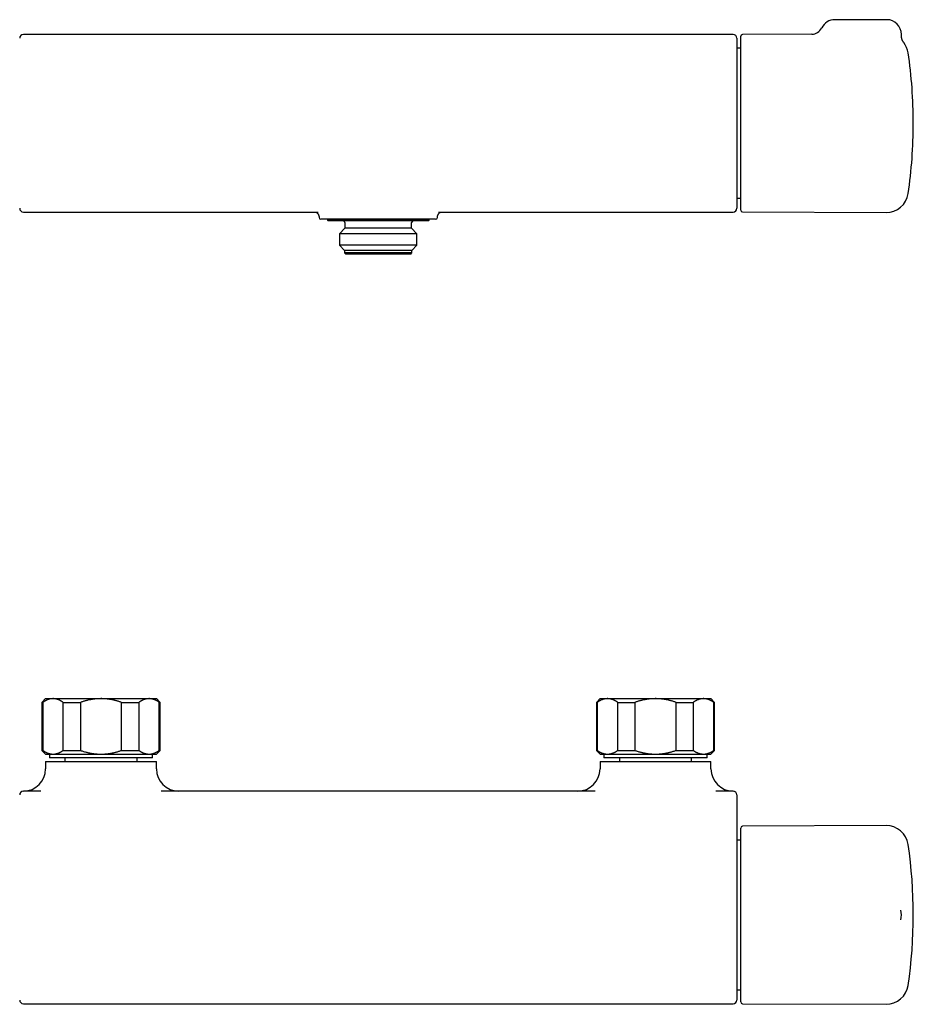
# Model space of a CAD drawing. Header units: millimetres. Extents: x 8 to 680, y 12 to 367.
# Tile 2 of 5: x 201 to 442, y 100 to 367. Entities that reach past the tile are written whole.
import ezdxf

# ---------------------------------------------------------------- set-up
doc = ezdxf.new("R2010")
doc.units = ezdxf.units.MM

msp = doc.modelspace()

# ---------------------------------------------------------------- linework, layer by layer
at = {"color": 7, "linetype": 'Continuous', "lineweight": 30}
for p, q in [((435.05, 366.59), (421.05, 366.59)), ((393.5, 362.6), (201.5, 362.6)), ((414.78, 362.67), (396.05, 362.59)), ((395.55, 315.08), (395.55, 362.09)), ((439.66, 360.42), (439.66, 360.42)), ((395.55, 358.85), (394.5, 358.85)), ((394.5, 318.32), (395.55, 318.32)), ((201.5, 314.57), (281.23, 314.57)), ((313.77, 314.57), (393.5, 314.57)), ((396.05, 314.58), (434.89, 314.41)), ((281.5, 313.07), (281.5, 313.07)), ((283.13, 312.59), (283.01, 312.59)), ((283.75, 312.59), (283.75, 312.39)), ((283.75, 312.39), (283.95, 312.19)), ((311.25, 312.39), (283.75, 312.39)), ((311.05, 312.19), (283.95, 312.19)), ((308.37, 312.59), (286.63, 312.59)), ((288.5, 311.69), (288.5, 310.19)), ((306.5, 310.19), (306.5, 311.69)), ((311.05, 312.19), (311.25, 312.39)), ((311.25, 312.39), (311.25, 312.59)), ((311.99, 312.59), (311.87, 312.59)), ((313.5, 313.07), (313.5, 313.07)), ((288.5, 310.19), (287.02, 308.71)), ((306.5, 310.19), (288.5, 310.19)), ((307.98, 308.71), (306.5, 310.19)), ((287.02, 308.71), (287.02, 305.56)), ((307.98, 308.71), (287.02, 308.71)), ((307.98, 305.56), (307.98, 308.71)), ((287.02, 305.56), (288.4, 304.19)), ((307.98, 305.56), (287.02, 305.56)), ((288.4, 304.19), (288.4, 303.49)), ((306.6, 304.19), (288.4, 304.19)), ((306.6, 304.19), (307.98, 305.56)), ((306.6, 303.49), (306.6, 304.19)), ((288.4, 303.49), (288.7, 303.19)), ((306.6, 303.49), (288.4, 303.49)), ((306.3, 303.19), (288.7, 303.19)), ((306.3, 303.19), (306.6, 303.49)), ((207.5, 182.94), (206.5, 181.94)), ((206.5, 181.94), (206.5, 168.94)), ((206.5, 181.94), (206.73, 181.94)), ((206.73, 181.94), (206.73, 168.94)), ((207.5, 182.94), (209.51, 182.94)), ((209.51, 182.94), (222.5, 182.94)), ((212.29, 181.94), (216.93, 181.94)), ((212.29, 168.94), (212.29, 181.94)), ((216.93, 181.94), (216.93, 168.94)), ((222.5, 182.94), (235.49, 182.94)), ((228.07, 168.94), (228.07, 181.94)), ((228.07, 181.94), (232.71, 181.94)), ((232.71, 181.94), (232.71, 168.94)), ((235.49, 182.94), (237.5, 182.94)), ((238.5, 181.94), (237.5, 182.94)), ((238.27, 168.94), (238.27, 181.94)), ((238.27, 181.94), (238.5, 181.94)), ((238.5, 168.94), (238.5, 181.94)), ((357.5, 182.94), (356.5, 181.94)), ((356.5, 181.94), (356.5, 168.94)), ((356.5, 181.94), (356.73, 181.94)), ((356.73, 181.94), (356.73, 168.94)), ((357.5, 182.94), (359.51, 182.94)), ((359.51, 182.94), (372.5, 182.94)), ((362.29, 181.94), (366.93, 181.94)), ((362.29, 168.94), (362.29, 181.94)), ((366.93, 181.94), (366.93, 168.94)), ((372.5, 182.94), (385.49, 182.94)), ((378.07, 168.94), (378.07, 181.94)), ((378.07, 181.94), (382.71, 181.94)), ((382.71, 181.94), (382.71, 168.94)), ((385.49, 182.94), (387.5, 182.94)), ((388.5, 181.94), (387.5, 182.94)), ((388.27, 168.94), (388.27, 181.94)), ((388.27, 181.94), (388.5, 181.94)), ((388.5, 168.94), (388.5, 181.94)), ((206.5, 168.94), (207.5, 167.94)), ((206.5, 168.94), (206.73, 168.94)), ((207.5, 167.94), (209.51, 167.94)), ((208.54, 167.94), (208.54, 166.94)), ((209.51, 167.94), (222.5, 167.94)), ((212.29, 168.94), (216.93, 168.94)), ((222.5, 167.94), (235.49, 167.94)), ((228.07, 168.94), (232.71, 168.94)), ((235.49, 167.94), (237.5, 167.94)), ((236.46, 166.94), (236.46, 167.94)), ((237.5, 167.94), (238.5, 168.94)), ((238.27, 168.94), (238.5, 168.94)), ((356.5, 168.94), (357.5, 167.94)), ((356.5, 168.94), (356.73, 168.94)), ((357.5, 167.94), (359.51, 167.94)), ((358.54, 167.94), (358.54, 166.94)), ((359.51, 167.94), (372.5, 167.94)), ((362.29, 168.94), (366.93, 168.94)), ((372.5, 167.94), (385.49, 167.94)), ((378.07, 168.94), (382.71, 168.94)), ((385.49, 167.94), (387.5, 167.94)), ((386.46, 166.94), (386.46, 167.94)), ((387.5, 167.94), (388.5, 168.94)), ((388.27, 168.94), (388.5, 168.94)), ((207.5, 165.94), (207.5, 163.94)), ((207.5, 165.94), (237.5, 165.94)), ((236.46, 166.94), (208.54, 166.94)), ((212.75, 166.94), (212.75, 165.94)), ((232.25, 165.94), (232.25, 166.94)), ((237.5, 163.94), (237.5, 165.94)), ((357.5, 165.94), (357.5, 163.94)), ((357.5, 165.94), (387.5, 165.94)), ((386.46, 166.94), (358.54, 166.94)), ((362.75, 166.94), (362.75, 165.94)), ((382.25, 165.94), (382.25, 166.94)), ((387.5, 163.94), (387.5, 165.94)), ((206.19, 157.94), (201.5, 157.94)), ((356.19, 157.94), (238.81, 157.94)), ((393.5, 157.94), (388.81, 157.94)), ((395.55, 124.44), (395.55, 147.94)), ((434.89, 148.61), (396.05, 148.44)), ((395.55, 144.71), (394.5, 144.71)), ((395.55, 100.94), (395.55, 124.44)), ((438.84, 123.15), (438.84, 123.16)), ((394.5, 104.18), (395.55, 104.18)), ((201.5, 100.43), (393.5, 100.43)), ((396.05, 100.44), (434.89, 100.27))]:
    msp.add_line(p, q, dxfattribs=at)
for centre, radius, start, end in [((421.05, 362.59), 4, 90, 153.8588), ((435.05, 362.59), 4, 0, 90), ((201.5, 361.6), 1, 89.9995, 179.9995), ((393.5, 361.6), 1, 360, 90.0001), ((396.05, 362.09), 0.5, 90.25, 180), ((414.77, 365.67), 3, 270.251, 333.8639), ((435.05, 362.59), 4, 357.2463, 0), ((434.91, 356.76), 6, 8.4268, 37.6081), ((312.25, 338.59), 130, 0, 8.4268), ((312.25, 338.59), 130, 351.5732, 0), ((434.91, 320.41), 6, 269.75, 351.5732), ((201.5, 315.57), 1, 180.0025, 270), ((393.5, 315.57), 1, 269.9995, 359.9988), ((396.05, 315.08), 0.5, 180, 269.75), ((282, 313.09), 0.5, 181.8602, 269.9996), ((288, 311.69), 0.5, 0, 90), ((307, 311.69), 0.5, 90, 180), ((313, 313.09), 0.5, 270, 358.1372), ((201.5, 163.94), 6, 270, 0), ((243.5, 163.94), 6, 180, 270), ((351.5, 163.94), 6, 270, 0), ((393.5, 163.94), 6, 180, 270), ((201.5, 156.94), 1, 90, 180), ((393.5, 156.94), 1, 0, 90), ((396.05, 147.94), 0.5, 90.25, 180), ((434.91, 142.61), 6, 8.4268, 90.25), ((312.25, 124.44), 130, 351.5732, 8.4268), ((435.05, 124.44), 4, 341.2609, 18.7464), ((434.91, 106.27), 6, 269.75, 351.5732), ((201.5, 101.43), 1, 180.0002, 269.9997), ((393.5, 101.43), 1, 269.9995, 359.9997), ((396.05, 100.94), 0.5, 180, 269.75)]:
    msp.add_arc(centre, radius, start, end, dxfattribs=at)
for points, knots in [([(439.67, 360.42), (439.66, 360.42), (439.65, 360.44), (439.61, 360.49), (439.57, 360.55), (439.53, 360.61), (439.49, 360.68), (439.44, 360.75), (439.4, 360.82), (439.37, 360.89), (439.33, 360.97), (439.29, 361.04), (439.26, 361.12), (439.23, 361.2), (439.2, 361.28), (439.18, 361.36), (439.15, 361.44), (439.13, 361.52), (439.11, 361.6), (439.09, 361.69), (439.08, 361.77), (439.07, 361.85), (439.06, 361.94), (439.05, 362.02), (439.04, 362.11), (439.04, 362.19), (439.04, 362.28), (439.04, 362.35), (439.05, 362.38), (439.05, 362.39)], [0, 0, 0, 0, 0.005781, 0.039329, 0.075199, 0.11226, 0.150143, 0.188587, 0.227429, 0.266558, 0.305901, 0.345408, 0.385043, 0.42478, 0.464599, 0.504485, 0.544428, 0.584417, 0.624446, 0.66451, 0.704603, 0.744722, 0.784863, 0.825025, 0.865204, 0.905399, 0.945608, 0.98583, 1, 1, 1, 1]), ([(394.5, 361.6), (394.5, 361.6), (394.5, 361.6), (394.5, 361.59), (394.5, 361.57), (394.5, 361.54), (394.5, 361.5), (394.5, 361.46), (394.5, 361.4), (394.5, 361.33), (394.5, 361.26), (394.5, 361.17), (394.5, 361.08), (394.5, 360.97), (394.5, 360.85), (394.5, 360.73), (394.5, 360.59), (394.5, 360.45), (394.5, 360.29), (394.5, 360.12), (394.5, 359.94), (394.5, 359.76), (394.5, 359.56), (394.5, 359.35), (394.5, 359.13), (394.5, 358.9), (394.5, 358.67), (394.5, 358.44), (394.5, 358.19), (394.5, 357.94), (394.5, 357.67), (394.5, 357.4), (394.5, 357.12), (394.5, 356.82), (394.5, 356.52), (394.5, 356.21), (394.5, 355.89), (394.5, 355.56), (394.5, 355.23), (394.5, 354.88), (394.5, 354.53), (394.5, 354.17), (394.5, 353.82), (394.5, 353.46), (394.5, 353.09), (394.5, 352.72), (394.5, 352.33), (394.5, 351.95), (394.5, 351.55), (394.5, 351.15), (394.5, 350.74), (394.5, 350.32), (394.5, 349.89), (394.5, 349.46), (394.5, 349.02), (394.5, 348.58), (394.5, 348.13), (394.5, 347.68), (394.5, 347.23), (394.5, 346.79), (394.5, 346.35), (394.5, 345.9), (394.5, 345.44), (394.5, 344.99), (394.5, 344.52), (394.5, 344.06), (394.5, 343.58), (394.5, 343.1), (394.5, 342.62), (394.5, 342.13), (394.5, 341.64), (394.5, 341.15), (394.5, 340.66), (394.5, 340.17), (394.5, 339.69), (394.5, 339.22), (394.5, 338.74), (394.5, 338.27), (394.5, 337.79), (394.5, 337.31), (394.5, 336.84), (394.5, 336.35), (394.5, 335.87), (394.5, 335.38), (394.5, 334.9), (394.5, 334.41), (394.5, 333.93), (394.5, 333.45), (394.5, 332.96), (394.5, 332.49), (394.5, 332.03), (394.5, 331.58), (394.5, 331.12), (394.5, 330.68), (394.5, 330.23), (394.5, 329.79), (394.5, 329.35), (394.5, 328.91), (394.5, 328.47), (394.5, 328.03), (394.5, 327.6), (394.5, 327.17), (394.5, 326.74), (394.5, 326.32), (394.5, 325.9), (394.5, 325.5), (394.5, 325.1), (394.5, 324.72), (394.5, 324.34), (394.5, 323.97), (394.5, 323.61), (394.5, 323.25), (394.5, 322.89), (394.5, 322.54), (394.5, 322.2), (394.5, 321.85), (394.5, 321.52), (394.5, 321.19), (394.5, 320.87), (394.5, 320.56), (394.5, 320.26), (394.5, 319.96), (394.5, 319.69), (394.5, 319.42), (394.5, 319.16), (394.5, 318.91), (394.5, 318.67), (394.5, 318.43), (394.5, 318.2), (394.5, 317.98), (394.5, 317.77), (394.5, 317.57), (394.5, 317.37), (394.5, 317.18), (394.5, 317.01), (394.5, 316.84), (394.5, 316.68), (394.5, 316.54), (394.5, 316.41), (394.5, 316.28), (394.5, 316.17), (394.5, 316.07), (394.5, 315.97), (394.5, 315.89), (394.5, 315.82), (394.5, 315.75), (394.5, 315.7), (394.5, 315.65), (394.5, 315.61), (394.5, 315.59), (394.5, 315.57), (394.5, 315.57), (394.5, 315.57)], [0, 0, 0, 0, 0.003405, 0.009798, 0.01619, 0.022646, 0.029103, 0.035561, 0.042018, 0.048474, 0.055035, 0.061597, 0.068169, 0.074742, 0.081349, 0.087955, 0.094573, 0.101191, 0.107988, 0.114786, 0.121584, 0.12838, 0.135227, 0.142076, 0.148924, 0.155771, 0.162357, 0.168944, 0.175531, 0.182143, 0.188755, 0.195367, 0.202119, 0.208874, 0.215629, 0.222384, 0.229136, 0.235966, 0.242799, 0.249633, 0.256466, 0.263296, 0.269873, 0.27645, 0.283038, 0.289625, 0.296247, 0.302869, 0.309503, 0.316136, 0.322948, 0.329761, 0.336574, 0.343386, 0.350248, 0.357113, 0.363977, 0.370839, 0.377403, 0.383966, 0.390541, 0.397116, 0.403724, 0.410333, 0.416954, 0.423574, 0.430372, 0.437172, 0.443972, 0.450771, 0.457619, 0.464469, 0.471319, 0.478167, 0.484723, 0.491279, 0.497847, 0.504414, 0.511016, 0.517618, 0.524232, 0.530845, 0.537632, 0.544419, 0.551219, 0.558018, 0.564854, 0.571691, 0.57854, 0.585389, 0.591946, 0.598502, 0.60507, 0.611637, 0.618239, 0.624841, 0.631454, 0.638068, 0.64486, 0.651653, 0.658447, 0.665239, 0.672081, 0.678925, 0.685769, 0.692611, 0.699183, 0.705756, 0.712339, 0.718922, 0.72554, 0.732157, 0.738786, 0.745415, 0.752223, 0.759033, 0.765843, 0.772651, 0.779511, 0.786372, 0.793233, 0.800092, 0.806655, 0.813218, 0.819792, 0.826366, 0.832973, 0.839581, 0.8462, 0.852819, 0.859616, 0.866414, 0.873212, 0.880009, 0.886856, 0.893704, 0.900553, 0.9074, 0.913962, 0.920525, 0.927099, 0.933672, 0.94028, 0.946888, 0.953507, 0.960126, 0.966922, 0.973721, 0.980519, 0.987315, 0.994162, 1, 1, 1, 1]), ([(280.64, 314.57), (280.65, 314.57), (280.67, 314.56), (280.69, 314.54), (280.72, 314.52), (280.75, 314.5), (280.79, 314.48), (280.82, 314.45), (280.85, 314.42), (280.89, 314.39), (280.92, 314.36), (280.96, 314.32), (281, 314.29), (281.03, 314.25), (281.07, 314.2), (281.11, 314.16), (281.14, 314.11), (281.18, 314.06), (281.21, 314.01), (281.25, 313.96), (281.28, 313.9), (281.31, 313.84), (281.34, 313.78), (281.36, 313.71), (281.39, 313.65), (281.41, 313.58), (281.43, 313.52), (281.45, 313.45), (281.46, 313.38), (281.48, 313.31), (281.49, 313.24), (281.49, 313.16), (281.5, 313.11), (281.5, 313.08), (281.5, 313.07)], [0, 0, 0, 0, 0.0233861, 0.056736, 0.0896025, 0.1220606, 0.1541835, 0.186042, 0.2177037, 0.2492325, 0.2806878, 0.3121236, 0.3435796, 0.3750903, 0.406691, 0.4383562, 0.4704145, 0.5022322, 0.5341943, 0.5663014, 0.5985441, 0.630908, 0.6633745, 0.6959227, 0.7285308, 0.7611775, 0.7938427, 0.8265083, 0.8591584, 0.8917795, 0.9243605, 0.9568918, 0.9893655, 1, 1, 1, 1]), ([(313.5, 313.07), (313.5, 313.08), (313.5, 313.12), (313.51, 313.19), (313.52, 313.26), (313.53, 313.33), (313.54, 313.4), (313.56, 313.47), (313.57, 313.53), (313.59, 313.6), (313.62, 313.66), (313.64, 313.73), (313.67, 313.79), (313.7, 313.85), (313.73, 313.91), (313.76, 313.96), (313.79, 314.02), (313.83, 314.07), (313.86, 314.12), (313.9, 314.16), (313.93, 314.2), (313.96, 314.24), (313.99, 314.27), (314.02, 314.31), (314.06, 314.34), (314.09, 314.38), (314.13, 314.41), (314.16, 314.44), (314.19, 314.46), (314.23, 314.49), (314.26, 314.51), (314.29, 314.53), (314.31, 314.55), (314.34, 314.56), (314.35, 314.57), (314.36, 314.57)], [0, 0, 0, 0, 0.020639, 0.053209, 0.085719, 0.118167, 0.150546, 0.182855, 0.215089, 0.247243, 0.279312, 0.31129, 0.343171, 0.374948, 0.406614, 0.438163, 0.46959, 0.500894, 0.532074, 0.563136, 0.594088, 0.619103, 0.644392, 0.674916, 0.705319, 0.735685, 0.766058, 0.796469, 0.826969, 0.857613, 0.888458, 0.919565, 0.950995, 0.982813, 1, 1, 1, 1]), ([(283.01, 312.59), (282.96, 312.59), (282.88, 312.59), (282.76, 312.59), (282.65, 312.59), (282.55, 312.59), (282.46, 312.59), (282.38, 312.59), (282.3, 312.59), (282.23, 312.59), (282.18, 312.59), (282.13, 312.59), (282.08, 312.59), (282.05, 312.59), (282.02, 312.59), (282.01, 312.59), (282, 312.59), (282, 312.59), (282, 312.59)], [0, 0, 0, 0, 0.064856, 0.129712, 0.194716, 0.259719, 0.323409, 0.387115, 0.450821, 0.514511, 0.57855, 0.642589, 0.705941, 0.769293, 0.835192, 0.901108, 0.967024, 1, 1, 1, 1]), ([(283.8, 312.59), (283.74, 312.59), (283.61, 312.59), (283.44, 312.59), (283.28, 312.59), (283.18, 312.59), (283.13, 312.59)], [0, 0, 0, 0, 0.24949, 0.499182, 0.749487, 1, 1, 1, 1]), ([(286.63, 312.59), (286.54, 312.59), (286.36, 312.59), (286.1, 312.59), (285.84, 312.59), (285.58, 312.59), (285.33, 312.59), (285.09, 312.59), (284.86, 312.59), (284.63, 312.59), (284.41, 312.59), (284.2, 312.59), (283.99, 312.59), (283.86, 312.59), (283.8, 312.59)], [0, 0, 0, 0, 0.082313, 0.164645, 0.246975, 0.329285, 0.412019, 0.494753, 0.576708, 0.658663, 0.743982, 0.829334, 0.914684, 1, 1, 1, 1]), ([(311.2, 312.59), (311.14, 312.59), (311.02, 312.59), (310.82, 312.59), (310.61, 312.59), (310.39, 312.59), (310.17, 312.59), (309.94, 312.59), (309.7, 312.59), (309.45, 312.59), (309.19, 312.59), (308.92, 312.59), (308.65, 312.59), (308.46, 312.59), (308.37, 312.59)], [0, 0, 0, 0, 0.082079, 0.164159, 0.246612, 0.32908, 0.411534, 0.493707, 0.575881, 0.660103, 0.744336, 0.82856, 0.91428, 1, 1, 1, 1]), ([(311.87, 312.59), (311.82, 312.59), (311.72, 312.59), (311.56, 312.59), (311.39, 312.59), (311.26, 312.59), (311.2, 312.59)], [0, 0, 0, 0, 0.249486, 0.499178, 0.749487, 1, 1, 1, 1]), ([(313, 312.59), (313, 312.59), (313, 312.59), (312.99, 312.59), (312.97, 312.59), (312.94, 312.59), (312.9, 312.59), (312.84, 312.59), (312.78, 312.59), (312.7, 312.59), (312.62, 312.59), (312.52, 312.59), (312.43, 312.59), (312.33, 312.59), (312.23, 312.59), (312.12, 312.59), (312.03, 312.59), (311.99, 312.59)], [0, 0, 0, 0, 0.042098, 0.1068958, 0.1801709, 0.2534707, 0.3267702, 0.4000447, 0.4738384, 0.5476321, 0.6204219, 0.6932117, 0.754554, 0.8159196, 0.8772928, 0.938658, 1, 1, 1, 1]), ([(209.51, 182.94), (209.48, 182.94), (209.39, 182.94), (209.23, 182.93), (209.05, 182.92), (208.87, 182.89), (208.69, 182.86), (208.53, 182.82), (208.37, 182.77), (208.22, 182.72), (208.04, 182.66), (207.85, 182.58), (207.64, 182.49), (207.45, 182.39), (207.27, 182.29), (207.08, 182.18), (206.9, 182.07), (206.79, 181.98), (206.73, 181.94)], [0, 0, 0, 0, 0.034083, 0.097391, 0.160725, 0.224069, 0.287405, 0.350715, 0.403935, 0.45716, 0.51038, 0.588809, 0.667238, 0.733776, 0.800332, 0.866897, 0.933458, 1, 1, 1, 1]), ([(212.29, 181.94), (212.23, 181.98), (212.12, 182.06), (211.94, 182.18), (211.76, 182.28), (211.58, 182.38), (211.41, 182.47), (211.25, 182.55), (211.09, 182.61), (210.94, 182.67), (210.79, 182.73), (210.64, 182.78), (210.47, 182.82), (210.29, 182.86), (210.09, 182.9), (209.9, 182.92), (209.7, 182.94), (209.57, 182.94), (209.51, 182.94)], [0, 0, 0, 0, 0.0656167, 0.1312516, 0.1968903, 0.2625206, 0.3281335, 0.3831583, 0.4381873, 0.4932116, 0.5476246, 0.6020424, 0.656455, 0.7251424, 0.7938638, 0.8625954, 0.9313145, 1, 1, 1, 1]), ([(222.5, 182.94), (222.44, 182.94), (222.26, 182.94), (221.96, 182.93), (221.6, 182.92), (221.24, 182.89), (220.88, 182.86), (220.54, 182.82), (220.22, 182.77), (219.92, 182.72), (219.58, 182.66), (219.19, 182.58), (218.77, 182.49), (218.38, 182.39), (218.02, 182.29), (217.65, 182.18), (217.29, 182.07), (217.05, 181.98), (216.93, 181.94)], [0, 0, 0, 0, 0.031424, 0.0949, 0.158401, 0.221913, 0.285417, 0.348894, 0.402257, 0.455626, 0.50899, 0.587621, 0.666253, 0.732988, 0.799741, 0.866503, 0.933261, 1, 1, 1, 1]), ([(228.07, 181.94), (227.95, 181.98), (227.71, 182.06), (227.36, 182.18), (227, 182.28), (226.64, 182.38), (226.3, 182.47), (225.98, 182.55), (225.67, 182.61), (225.36, 182.67), (225.06, 182.73), (224.75, 182.78), (224.42, 182.82), (224.06, 182.86), (223.67, 182.9), (223.28, 182.92), (222.89, 182.94), (222.63, 182.94), (222.5, 182.94)], [0, 0, 0, 0, 0.0656167, 0.1312516, 0.1968903, 0.2625206, 0.3281335, 0.3831583, 0.4381873, 0.4932116, 0.5476246, 0.6020424, 0.656455, 0.7251424, 0.7938638, 0.8625954, 0.9313145, 1, 1, 1, 1]), ([(235.49, 182.94), (235.46, 182.94), (235.37, 182.94), (235.21, 182.93), (235.03, 182.92), (234.85, 182.89), (234.68, 182.86), (234.51, 182.82), (234.35, 182.77), (234.2, 182.72), (234.02, 182.66), (233.83, 182.58), (233.62, 182.49), (233.43, 182.39), (233.25, 182.29), (233.07, 182.18), (232.89, 182.07), (232.77, 181.98), (232.71, 181.94)], [0, 0, 0, 0, 0.034083, 0.097391, 0.160725, 0.224069, 0.287405, 0.350715, 0.403935, 0.45716, 0.51038, 0.588809, 0.667238, 0.733776, 0.800332, 0.866897, 0.933458, 1, 1, 1, 1]), ([(238.27, 181.94), (238.22, 181.98), (238.1, 182.06), (237.92, 182.18), (237.74, 182.28), (237.56, 182.38), (237.39, 182.47), (237.23, 182.55), (237.08, 182.61), (236.92, 182.67), (236.77, 182.73), (236.62, 182.78), (236.45, 182.82), (236.27, 182.86), (236.08, 182.9), (235.88, 182.92), (235.69, 182.94), (235.56, 182.94), (235.49, 182.94)], [0, 0, 0, 0, 0.065617, 0.131252, 0.19689, 0.262521, 0.328134, 0.383158, 0.438187, 0.493212, 0.547625, 0.602042, 0.656455, 0.725142, 0.793864, 0.862595, 0.931314, 1, 1, 1, 1]), ([(359.51, 182.94), (359.48, 182.94), (359.39, 182.94), (359.23, 182.93), (359.05, 182.92), (358.87, 182.89), (358.69, 182.86), (358.53, 182.82), (358.37, 182.77), (358.22, 182.72), (358.04, 182.66), (357.85, 182.58), (357.64, 182.49), (357.45, 182.39), (357.27, 182.29), (357.08, 182.18), (356.9, 182.07), (356.79, 181.98), (356.73, 181.94)], [0, 0, 0, 0, 0.034083, 0.097391, 0.1607252, 0.2240692, 0.2874053, 0.3507149, 0.403935, 0.4571599, 0.5103804, 0.5888088, 0.6672378, 0.7337757, 0.800332, 0.8668969, 0.933458, 1, 1, 1, 1]), ([(362.29, 181.94), (362.23, 181.98), (362.12, 182.06), (361.94, 182.18), (361.76, 182.28), (361.58, 182.38), (361.41, 182.47), (361.25, 182.55), (361.09, 182.61), (360.94, 182.67), (360.79, 182.73), (360.64, 182.78), (360.47, 182.82), (360.29, 182.86), (360.09, 182.9), (359.9, 182.92), (359.7, 182.94), (359.57, 182.94), (359.51, 182.94)], [0, 0, 0, 0, 0.065617, 0.131252, 0.19689, 0.262521, 0.328134, 0.383158, 0.438187, 0.493212, 0.547625, 0.602042, 0.656455, 0.725142, 0.793864, 0.862595, 0.931314, 1, 1, 1, 1]), ([(372.5, 182.94), (372.44, 182.94), (372.26, 182.94), (371.96, 182.93), (371.6, 182.92), (371.24, 182.89), (370.88, 182.86), (370.54, 182.82), (370.22, 182.77), (369.92, 182.72), (369.58, 182.66), (369.19, 182.58), (368.77, 182.49), (368.38, 182.39), (368.02, 182.29), (367.65, 182.18), (367.29, 182.07), (367.05, 181.98), (366.93, 181.94)], [0, 0, 0, 0, 0.0314243, 0.0948997, 0.1584015, 0.221913, 0.2854167, 0.3488937, 0.4022573, 0.4556258, 0.5089899, 0.5876214, 0.6662535, 0.7329882, 0.7997413, 0.8665032, 0.9332612, 1, 1, 1, 1]), ([(378.07, 181.94), (377.95, 181.98), (377.71, 182.06), (377.36, 182.18), (377, 182.28), (376.64, 182.38), (376.3, 182.47), (375.98, 182.55), (375.67, 182.61), (375.36, 182.67), (375.06, 182.73), (374.75, 182.78), (374.42, 182.82), (374.06, 182.86), (373.67, 182.9), (373.28, 182.92), (372.89, 182.94), (372.63, 182.94), (372.5, 182.94)], [0, 0, 0, 0, 0.065617, 0.131252, 0.19689, 0.262521, 0.328134, 0.383158, 0.438187, 0.493212, 0.547625, 0.602042, 0.656455, 0.725142, 0.793864, 0.862595, 0.931314, 1, 1, 1, 1]), ([(385.49, 182.94), (385.46, 182.94), (385.37, 182.94), (385.21, 182.93), (385.03, 182.92), (384.85, 182.89), (384.68, 182.86), (384.51, 182.82), (384.35, 182.77), (384.2, 182.72), (384.02, 182.66), (383.83, 182.58), (383.62, 182.49), (383.43, 182.39), (383.25, 182.29), (383.07, 182.18), (382.89, 182.07), (382.77, 181.98), (382.71, 181.94)], [0, 0, 0, 0, 0.034083, 0.097391, 0.160725, 0.224069, 0.287405, 0.350715, 0.403935, 0.45716, 0.51038, 0.588809, 0.667238, 0.733776, 0.800332, 0.866897, 0.933458, 1, 1, 1, 1]), ([(388.27, 181.94), (388.22, 181.98), (388.1, 182.06), (387.92, 182.18), (387.74, 182.28), (387.56, 182.38), (387.39, 182.47), (387.23, 182.55), (387.08, 182.61), (386.92, 182.67), (386.77, 182.73), (386.62, 182.78), (386.45, 182.82), (386.27, 182.86), (386.08, 182.9), (385.88, 182.92), (385.69, 182.94), (385.56, 182.94), (385.49, 182.94)], [0, 0, 0, 0, 0.065617, 0.131252, 0.19689, 0.262521, 0.328134, 0.383158, 0.438187, 0.493212, 0.547625, 0.602042, 0.656455, 0.725142, 0.793864, 0.862595, 0.931314, 1, 1, 1, 1]), ([(206.73, 168.94), (206.78, 168.9), (206.9, 168.82), (207.08, 168.71), (207.26, 168.6), (207.44, 168.5), (207.61, 168.42), (207.77, 168.34), (207.92, 168.27), (208.08, 168.21), (208.23, 168.16), (208.38, 168.11), (208.55, 168.06), (208.73, 168.02), (208.92, 167.99), (209.12, 167.96), (209.31, 167.95), (209.44, 167.94), (209.51, 167.94)], [0, 0, 0, 0, 0.065617, 0.131252, 0.19689, 0.262521, 0.328134, 0.383158, 0.438187, 0.493212, 0.547625, 0.602042, 0.656455, 0.725142, 0.793864, 0.862595, 0.931314, 1, 1, 1, 1]), ([(209.51, 167.94), (209.54, 167.94), (209.63, 167.94), (209.79, 167.95), (209.97, 167.97), (210.15, 168), (210.32, 168.03), (210.49, 168.07), (210.65, 168.11), (210.8, 168.16), (210.98, 168.22), (211.17, 168.3), (211.38, 168.4), (211.57, 168.5), (211.75, 168.6), (211.93, 168.71), (212.11, 168.82), (212.23, 168.9), (212.29, 168.94)], [0, 0, 0, 0, 0.034083, 0.097391, 0.160725, 0.224069, 0.287405, 0.350715, 0.403935, 0.45716, 0.51038, 0.588809, 0.667238, 0.733776, 0.800332, 0.866897, 0.933458, 1, 1, 1, 1]), ([(216.93, 168.94), (217.07, 168.89), (217.36, 168.8), (217.79, 168.66), (218.23, 168.54), (218.62, 168.44), (218.96, 168.35), (219.26, 168.29), (219.55, 168.23), (219.85, 168.17), (220.14, 168.13), (220.47, 168.08), (220.81, 168.04), (221.19, 168), (221.57, 167.97), (221.94, 167.95), (222.26, 167.94), (222.44, 167.94), (222.5, 167.94)], [0, 0, 0, 0, 0.079536, 0.159092, 0.238644, 0.318175, 0.371508, 0.424845, 0.478178, 0.530957, 0.58374, 0.636519, 0.702911, 0.769333, 0.835765, 0.902185, 0.968576, 1, 1, 1, 1]), ([(222.5, 167.94), (222.62, 167.94), (222.87, 167.95), (223.24, 167.96), (223.62, 167.98), (223.99, 168.01), (224.34, 168.05), (224.67, 168.1), (224.98, 168.14), (225.28, 168.2), (225.59, 168.26), (225.89, 168.32), (226.21, 168.39), (226.57, 168.48), (226.95, 168.59), (227.32, 168.7), (227.7, 168.82), (227.94, 168.9), (228.07, 168.94)], [0, 0, 0, 0, 0.065449, 0.130926, 0.196415, 0.261894, 0.327345, 0.382403, 0.437466, 0.492525, 0.54654, 0.60056, 0.654576, 0.723644, 0.792733, 0.861832, 0.930927, 1, 1, 1, 1]), ([(232.71, 168.94), (232.77, 168.9), (232.88, 168.82), (233.06, 168.71), (233.24, 168.6), (233.42, 168.5), (233.59, 168.42), (233.75, 168.34), (233.91, 168.27), (234.06, 168.21), (234.21, 168.16), (234.36, 168.11), (234.53, 168.06), (234.71, 168.02), (234.91, 167.99), (235.1, 167.96), (235.3, 167.95), (235.43, 167.94), (235.49, 167.94)], [0, 0, 0, 0, 0.065617, 0.131252, 0.19689, 0.262521, 0.328134, 0.383158, 0.438187, 0.493212, 0.547625, 0.602042, 0.656455, 0.725142, 0.793864, 0.862595, 0.931314, 1, 1, 1, 1]), ([(235.49, 167.94), (235.52, 167.94), (235.61, 167.94), (235.77, 167.95), (235.95, 167.97), (236.13, 168), (236.31, 168.03), (236.47, 168.07), (236.63, 168.11), (236.78, 168.16), (236.96, 168.22), (237.15, 168.3), (237.36, 168.4), (237.55, 168.5), (237.73, 168.6), (237.92, 168.71), (238.1, 168.82), (238.21, 168.9), (238.27, 168.94)], [0, 0, 0, 0, 0.034083, 0.097391, 0.160725, 0.224069, 0.287405, 0.350715, 0.403935, 0.45716, 0.51038, 0.588809, 0.667238, 0.733776, 0.800332, 0.866897, 0.933458, 1, 1, 1, 1]), ([(356.73, 168.94), (356.78, 168.9), (356.9, 168.82), (357.08, 168.71), (357.26, 168.6), (357.44, 168.5), (357.61, 168.42), (357.77, 168.34), (357.92, 168.27), (358.08, 168.21), (358.23, 168.16), (358.38, 168.11), (358.55, 168.06), (358.73, 168.02), (358.92, 167.99), (359.12, 167.96), (359.31, 167.95), (359.44, 167.94), (359.51, 167.94)], [0, 0, 0, 0, 0.0656167, 0.1312516, 0.1968903, 0.2625206, 0.3281335, 0.3831583, 0.4381873, 0.4932116, 0.5476246, 0.6020424, 0.656455, 0.7251424, 0.7938638, 0.8625954, 0.9313145, 1, 1, 1, 1]), ([(359.51, 167.94), (359.54, 167.94), (359.63, 167.94), (359.79, 167.95), (359.97, 167.97), (360.15, 168), (360.32, 168.03), (360.49, 168.07), (360.65, 168.11), (360.8, 168.16), (360.98, 168.22), (361.17, 168.3), (361.38, 168.4), (361.57, 168.5), (361.75, 168.6), (361.93, 168.71), (362.11, 168.82), (362.23, 168.9), (362.29, 168.94)], [0, 0, 0, 0, 0.034083, 0.097391, 0.1607252, 0.2240692, 0.2874053, 0.3507149, 0.403935, 0.4571599, 0.5103804, 0.5888088, 0.6672378, 0.7337757, 0.800332, 0.8668969, 0.933458, 1, 1, 1, 1]), ([(366.93, 168.94), (367.07, 168.89), (367.36, 168.8), (367.79, 168.66), (368.23, 168.54), (368.62, 168.44), (368.96, 168.35), (369.26, 168.29), (369.55, 168.23), (369.85, 168.17), (370.14, 168.13), (370.47, 168.08), (370.81, 168.04), (371.19, 168), (371.57, 167.97), (371.94, 167.95), (372.26, 167.94), (372.44, 167.94), (372.5, 167.94)], [0, 0, 0, 0, 0.079536, 0.159092, 0.238644, 0.318175, 0.371508, 0.424845, 0.478178, 0.530957, 0.58374, 0.636519, 0.702911, 0.769333, 0.835765, 0.902185, 0.968576, 1, 1, 1, 1]), ([(372.5, 167.94), (372.62, 167.94), (372.87, 167.95), (373.24, 167.96), (373.62, 167.98), (373.99, 168.01), (374.34, 168.05), (374.67, 168.1), (374.98, 168.14), (375.28, 168.2), (375.59, 168.26), (375.89, 168.32), (376.21, 168.39), (376.57, 168.48), (376.95, 168.59), (377.32, 168.7), (377.7, 168.82), (377.94, 168.9), (378.07, 168.94)], [0, 0, 0, 0, 0.065449, 0.130926, 0.196415, 0.261894, 0.327345, 0.382403, 0.437466, 0.492525, 0.54654, 0.60056, 0.654576, 0.723644, 0.792733, 0.861832, 0.930927, 1, 1, 1, 1]), ([(382.71, 168.94), (382.77, 168.9), (382.88, 168.82), (383.06, 168.71), (383.24, 168.6), (383.42, 168.5), (383.59, 168.42), (383.75, 168.34), (383.91, 168.27), (384.06, 168.21), (384.21, 168.16), (384.36, 168.11), (384.53, 168.06), (384.71, 168.02), (384.91, 167.99), (385.1, 167.96), (385.3, 167.95), (385.43, 167.94), (385.49, 167.94)], [0, 0, 0, 0, 0.065617, 0.131252, 0.19689, 0.262521, 0.328134, 0.383158, 0.438187, 0.493212, 0.547625, 0.602042, 0.656455, 0.725142, 0.793864, 0.862595, 0.931314, 1, 1, 1, 1]), ([(385.49, 167.94), (385.52, 167.94), (385.61, 167.94), (385.77, 167.95), (385.95, 167.97), (386.13, 168), (386.31, 168.03), (386.47, 168.07), (386.63, 168.11), (386.78, 168.16), (386.96, 168.22), (387.15, 168.3), (387.36, 168.4), (387.55, 168.5), (387.73, 168.6), (387.92, 168.71), (388.1, 168.82), (388.21, 168.9), (388.27, 168.94)], [0, 0, 0, 0, 0.034083, 0.097391, 0.160725, 0.224069, 0.287405, 0.350715, 0.403935, 0.45716, 0.51038, 0.588809, 0.667238, 0.733776, 0.800332, 0.866897, 0.933458, 1, 1, 1, 1]), ([(394.5, 156.94), (394.5, 156.94), (394.5, 156.94), (394.5, 156.94), (394.5, 156.92), (394.5, 156.9), (394.5, 156.87), (394.5, 156.83), (394.5, 156.79), (394.5, 156.73), (394.5, 156.67), (394.5, 156.6), (394.5, 156.52), (394.5, 156.44), (394.5, 156.35), (394.5, 156.25), (394.5, 156.14), (394.5, 156.03), (394.5, 155.91), (394.5, 155.79), (394.5, 155.65), (394.5, 155.51), (394.5, 155.36), (394.5, 155.21), (394.5, 155.05), (394.5, 154.89), (394.5, 154.72), (394.5, 154.55), (394.5, 154.37), (394.5, 154.18), (394.5, 153.99), (394.5, 153.79), (394.5, 153.59), (394.5, 153.38), (394.5, 153.18), (394.5, 152.97), (394.5, 152.76), (394.5, 152.54), (394.5, 152.32), (394.5, 152.1), (394.5, 151.87), (394.5, 151.64), (394.5, 151.4), (394.5, 151.25), (394.5, 151.17)], [0, 0, 0, 0, 0.016249, 0.032498, 0.056328, 0.080177, 0.104034, 0.127883, 0.151713, 0.176235, 0.200778, 0.225329, 0.249873, 0.274395, 0.29822, 0.322066, 0.345918, 0.369764, 0.39359, 0.418107, 0.442646, 0.467193, 0.491732, 0.51625, 0.540077, 0.563924, 0.587778, 0.611625, 0.635453, 0.659972, 0.684513, 0.709062, 0.733603, 0.758122, 0.78195, 0.805798, 0.829652, 0.8535, 0.877328, 0.901848, 0.92639, 0.950938, 0.97548, 1, 1, 1, 1]), ([(394.5, 151.17), (394.5, 150.82), (394.5, 150.13), (394.5, 149.09), (394.5, 148.05), (394.5, 147.01), (394.5, 145.96), (394.5, 144.92), (394.5, 143.88), (394.5, 142.73), (394.5, 141.48), (394.5, 140.12), (394.5, 138.76), (394.5, 137.41), (394.5, 136.05), (394.5, 134.69), (394.5, 133.33), (394.5, 132.04), (394.5, 130.83), (394.5, 129.69), (394.5, 128.56), (394.5, 127.45), (394.5, 126.56), (394.5, 125.87), (394.5, 125.35), (394.5, 124.84), (394.5, 124.32), (394.5, 123.8), (394.5, 123.32), (394.5, 122.89), (394.5, 122.51), (394.5, 122.12), (394.5, 121.73), (394.5, 121.35), (394.5, 120.93), (394.5, 120.49), (394.5, 120.02), (394.5, 119.56), (394.5, 119.09), (394.5, 118.63), (394.5, 118.17), (394.5, 117.7), (394.5, 117.24), (394.5, 116.78), (394.5, 116.32), (394.5, 115.87), (394.5, 115.41), (394.5, 114.96), (394.5, 114.51), (394.5, 114.07), (394.5, 113.65), (394.5, 113.26), (394.5, 112.9), (394.5, 112.54), (394.5, 112.17), (394.5, 111.8), (394.5, 111.42), (394.5, 111.05), (394.5, 110.69), (394.5, 110.33), (394.5, 109.97), (394.5, 109.62), (394.5, 109.28), (394.5, 108.97), (394.5, 108.66), (394.5, 108.37), (394.5, 108.08), (394.5, 107.79), (394.5, 107.49), (394.5, 107.19), (394.5, 106.88), (394.5, 106.57), (394.5, 106.28), (394.5, 105.99), (394.5, 105.7), (394.5, 105.43), (394.5, 105.16), (394.5, 104.89), (394.5, 104.64), (394.5, 104.4), (394.5, 104.16), (394.5, 103.93), (394.5, 103.71), (394.5, 103.5), (394.5, 103.3), (394.5, 103.11), (394.5, 102.94), (394.5, 102.78), (394.5, 102.62), (394.5, 102.47), (394.5, 102.34), (394.5, 102.21), (394.5, 102.09), (394.5, 101.98), (394.5, 101.87), (394.5, 101.78), (394.5, 101.7), (394.5, 101.63), (394.5, 101.57), (394.5, 101.52), (394.5, 101.48), (394.5, 101.45), (394.5, 101.44), (394.5, 101.43), (394.5, 101.43), (394.5, 101.43)], [0, 0, 0, 0, 0.016729, 0.033459, 0.05019, 0.066921, 0.083656, 0.100391, 0.117127, 0.133864, 0.155524, 0.177184, 0.198848, 0.220512, 0.242174, 0.263836, 0.285502, 0.307168, 0.325247, 0.343327, 0.361408, 0.37949, 0.395886, 0.404084, 0.412282, 0.420489, 0.428697, 0.436922, 0.445146, 0.451309, 0.457473, 0.463636, 0.469814, 0.475993, 0.482172, 0.489704, 0.497237, 0.504769, 0.51233, 0.519892, 0.527453, 0.535164, 0.542877, 0.550588, 0.55833, 0.566074, 0.573816, 0.581663, 0.589509, 0.59737, 0.60523, 0.61187, 0.61851, 0.625159, 0.631807, 0.63898, 0.646154, 0.653328, 0.660501, 0.667718, 0.674937, 0.682155, 0.689372, 0.695892, 0.702413, 0.708933, 0.715472, 0.722012, 0.728551, 0.7361, 0.74365, 0.7512, 0.758779, 0.766358, 0.773937, 0.781665, 0.789395, 0.797124, 0.804884, 0.812645, 0.820405, 0.828269, 0.836133, 0.844012, 0.851891, 0.859425, 0.86696, 0.874495, 0.882058, 0.889623, 0.897186, 0.9049, 0.912615, 0.920328, 0.928073, 0.935819, 0.943564, 0.951411, 0.959259, 0.967122, 0.974984, 0.98251, 0.990037, 0.997563, 1, 1, 1, 1])]:
    msp.add_open_spline(points, degree=3, knots=knots, dxfattribs=at)

doc.saveas('drawing.dxf')
